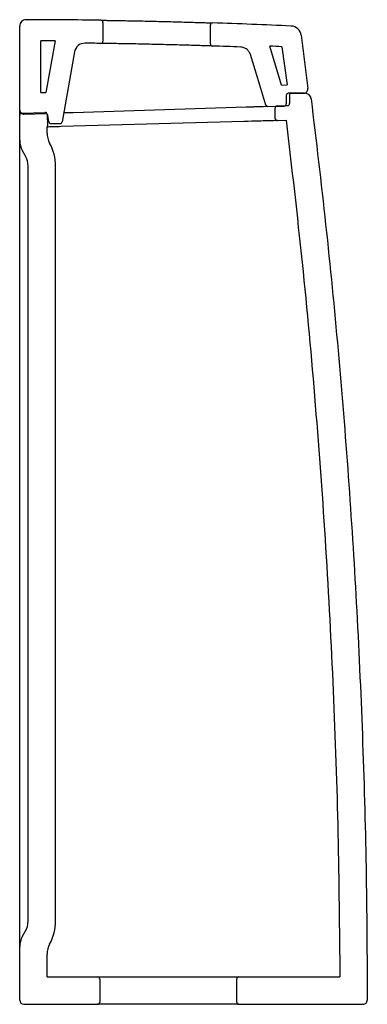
# Model space of a CAD drawing. Header units: millimetres. Extents: x 3873.795 to 3873.96, y 1939.602 to 1940.07.
import ezdxf

# ---------------------------------------------------------------- set-up
doc = ezdxf.new("R2010")
doc.units = ezdxf.units.MM
doc.layers.add('SANINDUSA', color=3, linetype='Continuous')

msp = doc.modelspace()

# ---------------------------------------------------------------- linework, layer by layer
at = {"layer": 'SANINDUSA'}
for p, q in [((3873.834298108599, 1940.068747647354), (3873.834298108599, 1940.059746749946)), ((3873.794798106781, 1940.027081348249), (3873.794798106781, 1940.067015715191)), ((3873.88529810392, 1940.0584885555), (3873.88529810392, 1940.067493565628)), ((3873.804798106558, 1940.035337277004), (3873.804798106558, 1940.05999908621)), ((3873.811576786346, 1940.059965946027), (3873.807247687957, 1940.035414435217)), ((3873.928410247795, 1940.062609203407), (3873.93152260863, 1940.037261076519)), ((3873.820804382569, 1940.054710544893), (3873.814943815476, 1940.021473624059)), ((3873.919152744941, 1940.038938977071), (3873.913565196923, 1940.057441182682)), ((3873.919282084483, 1940.057187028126), (3873.921798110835, 1940.039022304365)), ((3873.919152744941, 1940.038938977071), (3873.921798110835, 1940.039022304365)), ((3873.804798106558, 1940.035337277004), (3873.807247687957, 1940.035414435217)), ((3873.921298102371, 1940.034017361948), (3873.921298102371, 1940.029970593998)), ((3873.929537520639, 1940.035017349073), (3873.922298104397, 1940.035017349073)), ((3873.922823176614, 1940.033989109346), (3873.922929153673, 1940.030238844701)), ((3873.923822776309, 1940.035017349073), (3873.930149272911, 1940.035017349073)), ((3873.794798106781, 1940.02464521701), (3873.794798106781, 1940.026646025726)), ((3873.902316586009, 1940.0284037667), (3873.820175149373, 1940.025816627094)), ((3873.912565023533, 1940.028726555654), (3873.920329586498, 1940.028971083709)), ((3873.916129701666, 1940.023043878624), (3873.915988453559, 1940.028041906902)), ((3873.916959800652, 1940.029069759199), (3873.921957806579, 1940.029210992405)), ((3873.794798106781, 1940.012696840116), (3873.794798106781, 1940.02464521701)), ((3873.795769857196, 1940.025644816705), (3873.806798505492, 1940.025956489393)), ((3873.796861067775, 1940.025082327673), (3873.807088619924, 1940.025404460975)), ((3873.807932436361, 1940.024988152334), (3873.807826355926, 1940.024985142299)), ((3873.807826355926, 1940.024985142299), (3873.807978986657, 1940.019584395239)), ((3873.808652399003, 1940.021473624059), (3873.808104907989, 1940.02457860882)), ((3873.917157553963, 1940.02207253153), (3873.921284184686, 1940.022189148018)), ((3873.80779810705, 1940.016157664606), (3873.80779810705, 1940.018981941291)), ((3873.809637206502, 1940.020647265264), (3873.813959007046, 1940.020647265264)), ((3873.901336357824, 1940.021625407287), (3873.814506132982, 1940.019171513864)), ((3873.794798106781, 1940.005296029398), (3873.794798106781, 1940.012696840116)), ((3873.797458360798, 1940.005409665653), (3873.796137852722, 1940.007696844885)), ((3873.794798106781, 1939.636937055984), (3873.794798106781, 1940.005296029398)), ((3873.798798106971, 1939.641625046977), (3873.798798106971, 1940.000409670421)), ((3873.811798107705, 1939.641625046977), (3873.811798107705, 1940.000409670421)), ((3873.794798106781, 1939.629337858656), (3873.794798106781, 1939.636937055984)), ((3873.796137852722, 1939.634337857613), (3873.797458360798, 1939.636625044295)), ((3873.794798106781, 1939.604017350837), (3873.794798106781, 1939.629337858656)), ((3873.80779810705, 1939.61501735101), (3873.80779810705, 1939.625877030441)), ((3873.80779810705, 1939.61501735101), (3873.831798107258, 1939.61501735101)), ((3873.831798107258, 1939.61501735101), (3873.898798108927, 1939.61501735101)), ((3873.898798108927, 1939.61501735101), (3873.946773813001, 1939.61501735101)), ((3873.83279810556, 1939.614017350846), (3873.83279810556, 1939.60301735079)), ((3873.897798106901, 1939.60301735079), (3873.897798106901, 1939.614017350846)), ((3873.796798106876, 1939.602017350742), (3873.831798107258, 1939.602017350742)), ((3873.898798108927, 1939.602017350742), (3873.831798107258, 1939.602017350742)), ((3873.898798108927, 1939.602017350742), (3873.95779752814, 1939.602017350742))]:
    msp.add_line(p, q, dxfattribs=at)
at = {"layer": 'SANINDUSA', "flags": 128}
for points in [[(3873.919152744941, 1940.038938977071), (3873.916284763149, 1940.048435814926), (3873.913565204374, 1940.057441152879)], [(3873.911576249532, 1940.029436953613), (3873.908721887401, 1940.038888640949), (3873.904322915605, 1940.05345509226)], [(3873.820175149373, 1940.025816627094), (3873.819264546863, 1940.02578795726), (3873.818376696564, 1940.025759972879), (3873.817539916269, 1940.025733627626), (3873.816780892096, 1940.025709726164), (3873.816123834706, 1940.025689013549), (3873.815684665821, 1940.025675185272)], [(3873.91145175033, 1940.021911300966), (3873.91106984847, 1940.021900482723), (3873.910374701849, 1940.021880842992), (3873.90938697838, 1940.021852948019), (3873.908136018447, 1940.021817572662), (3873.9066590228, 1940.021775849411), (3873.904999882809, 1940.021728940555), (3873.903207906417, 1940.02167830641), (3873.901336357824, 1940.021625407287)], [(3873.814506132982, 1940.019171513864), (3873.813491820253, 1940.01914284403), (3873.812488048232, 1940.019114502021), (3873.811515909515, 1940.01908702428), (3873.810595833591, 1940.019061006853), (3873.809747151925, 1940.019037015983), (3873.808987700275, 1940.019015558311), (3873.808333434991, 1940.018997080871), (3873.80779810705, 1940.018981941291)]]:
    msp.add_lwpolyline(points, dxfattribs=at)
at = {"layer": 'SANINDUSA'}
for centre, radius, start, end in [((3873.797798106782, 1940.067015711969), 0.003000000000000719, 89.9374035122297, 180), ((3873.794798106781, 1937.321059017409), 2.748958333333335, 89.19723685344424, 89.9374035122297), ((3873.833298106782, 1940.068747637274), 0.0009999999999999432, 0, 89.19723685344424), ((3873.886298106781, 1940.067493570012), 0.0009999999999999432, 88.09184403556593, 180), ((3873.794798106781, 1937.321059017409), 2.748958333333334, 87.31272458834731, 88.09184403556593), ((3873.923447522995, 1940.061999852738), 0.005000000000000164, 7.000000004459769, 87.31272458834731), ((3873.794798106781, 1937.321059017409), 2.738958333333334, 89.64900762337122, 89.7908113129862), ((3873.833298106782, 1940.059746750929), 0.001000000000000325, 269.1945988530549, 0), ((3873.825728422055, 1940.05384231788), 0.005000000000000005, 89.351539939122, 169.999999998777), ((3873.794798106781, 1937.321059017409), 2.737958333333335, 89.19459885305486, 89.351539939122), ((3873.886298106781, 1940.058488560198), 0.001000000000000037, 180, 268.0855716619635), ((3873.794798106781, 1937.321059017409), 2.737958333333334, 87.80365000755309, 88.0855716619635), ((3873.794798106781, 1937.321059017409), 2.738958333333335, 87.39504459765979, 87.5147530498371), ((3873.929537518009, 1940.037017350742), 0.00200000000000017, 270, 7.000000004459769), ((3873.922298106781, 1940.034017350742), 0.001000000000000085, 90, 180), ((3873.923822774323, 1940.034017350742), 0.001000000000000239, 90, 181.6187976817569), ((3873.930149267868, 1940.032017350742), 0.00300000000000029, 7.092697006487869, 90), ((3873.796798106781, 1940.027081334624), 0.00200000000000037, 180, 271.8039951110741), ((3873.912533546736, 1940.029726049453), 0.001000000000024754, 196.8039946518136, 271.8039951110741), ((3873.916988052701, 1940.028070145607), 0.0009999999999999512, 91.61879768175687, 181.6187976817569), ((3873.920298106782, 1940.029970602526), 0.001000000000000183, 271.8039951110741, 0), ((3873.921929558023, 1940.030210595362), 0.0009999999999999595, 271.6187976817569, 1.618797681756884), ((3873.795798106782, 1940.024645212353), 0.0009999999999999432, 91.61879768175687, 180), ((3873.806826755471, 1940.024956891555), 0.001000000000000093, 1.618797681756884, 91.61879768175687), ((3873.807120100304, 1940.024404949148), 0.001000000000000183, 10.00000000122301, 91.80399511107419), ((3873.917129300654, 1940.023072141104), 0.0009999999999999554, 181.6187976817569, 271.6187976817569), ((3873.806979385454, 1940.019556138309), 0.001000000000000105, 324.9569977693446, 1.618797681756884), ((3873.809637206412, 1940.021647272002), 0.001000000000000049, 190.000000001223, 270), ((3873.81395900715, 1940.021647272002), 0.001000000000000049, 270, 349.999999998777), ((3873.804798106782, 1940.012696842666), 0.01000000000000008, 180, 210.0000000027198), ((3873.817798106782, 1940.016157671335), 0.01000000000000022, 180, 208.50351012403), ((3873.788798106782, 1940.000409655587), 0.02299999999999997, 0, 28.50351012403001), ((3873.788798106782, 1940.000409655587), 0.01000000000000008, 0, 30.00000000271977), ((3873.788798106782, 1939.641625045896), 0.01000000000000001, 329.9999999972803, 0), ((3873.788798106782, 1939.641625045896), 0.02299999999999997, 331.4964898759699, 0), ((3873.804798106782, 1939.629337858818), 0.01000000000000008, 149.9999999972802, 180), ((3873.817798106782, 1939.625877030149), 0.01000000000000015, 151.49648987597, 180), ((3873.831798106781, 1939.614017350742), 0.001000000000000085, 0, 90), ((3873.898798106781, 1939.614017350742), 0.001000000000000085, 90, 180), ((3873.796798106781, 1939.604017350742), 0.001999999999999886, 180, 270), ((3873.831798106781, 1939.603017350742), 0.001000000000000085, 270, 0), ((3873.898798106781, 1939.603017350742), 0.0009999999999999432, 180, 270), ((3873.957797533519, 1939.604017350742), 0.001999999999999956, 270, 0.03284574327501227)]:
    msp.add_arc(centre, radius, start, end, dxfattribs=at)
for points, knots in [([(3873.83331211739, 1940.069747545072), (3873.833312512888, 1940.069747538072), (3873.833318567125, 1940.06974743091), (3873.833624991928, 1940.069743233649), (3873.834790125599, 1940.069726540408), (3873.836682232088, 1940.069698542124), (3873.839216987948, 1940.069658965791), (3873.842348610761, 1940.06960671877), (3873.845965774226, 1940.069542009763), (3873.849984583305, 1940.0694643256), (3873.85461478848, 1940.069367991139), (3873.859091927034, 1940.069266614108), (3873.863559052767, 1940.069158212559), (3873.867598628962, 1940.069054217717), (3873.871768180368, 1940.0689405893), (3873.875592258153, 1940.068830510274), (3873.878977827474, 1940.068728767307), (3873.881807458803, 1940.068640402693), (3873.884027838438, 1940.068568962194), (3873.885536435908, 1940.068519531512), (3873.886243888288, 1940.068495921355), (3873.886308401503, 1940.068493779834), (3873.886331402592, 1940.068493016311)], [0, 0, 0, 0, 0.00375117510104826, 0.05742242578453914, 0.111093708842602, 0.1647690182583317, 0.2184444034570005, 0.2721275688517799, 0.3258108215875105, 0.3795046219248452, 0.4331984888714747, 0.4996506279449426, 0.5405956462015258, 0.5943144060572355, 0.6480331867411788, 0.7017554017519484, 0.7554774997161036, 0.8091863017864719, 0.8628949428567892, 0.9165757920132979, 0.9702565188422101, 1, 1, 1, 1]), ([(3873.886264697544, 1940.057489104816), (3873.886140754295, 1940.057493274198), (3873.885922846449, 1940.057500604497), (3873.884365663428, 1940.057552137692), (3873.882333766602, 1940.057618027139), (3873.87963325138, 1940.057703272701), (3873.876384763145, 1940.057802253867), (3873.872653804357, 1940.057911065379), (3873.868571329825, 1940.058024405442), (3873.864243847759, 1940.058137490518), (3873.861262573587, 1940.058211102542), (3873.858278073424, 1940.058281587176), (3873.855280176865, 1940.058350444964), (3873.850937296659, 1940.058442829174), (3873.846849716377, 1940.05852344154), (3873.843122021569, 1940.05859160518), (3873.839878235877, 1940.058646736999), (3873.8371838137, 1940.058689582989), (3873.835159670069, 1940.058720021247), (3873.833619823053, 1940.058742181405), (3873.833405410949, 1940.058745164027), (3873.833284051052, 1940.058746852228)], [0, 0, 0, 0, 0.07079279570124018, 0.1244626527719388, 0.1781325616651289, 0.2318113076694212, 0.2854900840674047, 0.3391892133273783, 0.3928882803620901, 0.4463075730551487, 0.4997267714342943, 0.5003188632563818, 0.5540345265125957, 0.6077500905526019, 0.6614583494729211, 0.7151666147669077, 0.7688678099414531, 0.8225690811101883, 0.876267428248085, 0.9299658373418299, 1, 1, 1, 1]), ([(3873.904322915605, 1940.05345509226), (3873.904107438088, 1940.053977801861), (3873.903676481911, 1940.05502322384), (3873.902418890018, 1940.056199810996), (3873.901041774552, 1940.056867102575), (3873.900105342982, 1940.056966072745), (3873.899728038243, 1940.057005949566)], [0, 0, 0, 0, 0.2721221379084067, 0.5442457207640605, 0.81636859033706, 1, 1, 1, 1]), ([(3873.933126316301, 1940.03238777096), (3873.935503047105, 1940.012478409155), (3873.940255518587, 1939.972667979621), (3873.946076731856, 1939.912816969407), (3873.950935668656, 1939.852897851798), (3873.954805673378, 1939.791954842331), (3873.957626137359, 1939.729995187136), (3873.95943300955, 1939.66702467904), (3873.95967600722, 1939.625023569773), (3873.959797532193, 1939.604018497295)], [0, 0, 0, 0, 0.1400595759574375, 0.2800608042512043, 0.4200263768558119, 0.5599790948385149, 0.7066070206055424, 0.8532719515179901, 1, 1, 1, 1]), ([(3873.906641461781, 1940.028539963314), (3873.906522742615, 1940.028536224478), (3873.906289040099, 1940.028528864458), (3873.905289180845, 1940.028497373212), (3873.903936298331, 1940.028454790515), (3873.902856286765, 1940.028420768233), (3873.902316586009, 1940.0284037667)], [0, 0, 0, 0, 0.2531871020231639, 0.4984069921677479, 0.7493451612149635, 1, 1, 1, 1]), ([(3873.912565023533, 1940.028726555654), (3873.912520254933, 1940.028725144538), (3873.912430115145, 1940.028722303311), (3873.911700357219, 1940.028699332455), (3873.910516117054, 1940.028662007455), (3873.908879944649, 1940.028610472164), (3873.907387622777, 1940.028563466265), (3873.906641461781, 1940.028539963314)], [0, 0, 0, 0, 0.1976847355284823, 0.3980303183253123, 0.5983759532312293, 0.799187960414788, 1, 1, 1, 1]), ([(3873.917157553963, 1940.02207253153), (3873.917106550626, 1940.022071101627), (3873.917004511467, 1940.022068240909), (3873.916076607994, 1940.022041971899), (3873.914423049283, 1940.021995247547), (3873.912442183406, 1940.021939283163), (3873.91145175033, 1940.021911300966)], [0, 0, 0, 0, 0.2163343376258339, 0.4328064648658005, 0.7164031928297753, 0.9999999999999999, 0.9999999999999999, 0.9999999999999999, 0.9999999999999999]), ([(3873.921284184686, 1940.022189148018), (3873.923902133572, 1939.999654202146), (3873.92913691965, 1939.954593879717), (3873.935305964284, 1939.886834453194), (3873.940246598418, 1939.81899173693), (3873.943805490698, 1939.751062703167), (3873.946135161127, 1939.683063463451), (3873.946560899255, 1939.637702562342), (3873.946773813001, 1939.61501735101)], [0, 0, 0, 0, 0.1667264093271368, 0.3333820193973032, 0.5000019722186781, 0.6666214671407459, 0.8332757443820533, 1, 1, 1, 1])]:
    msp.add_open_spline(points, degree=3, knots=knots, dxfattribs=at)

doc.saveas('drawing.dxf')
